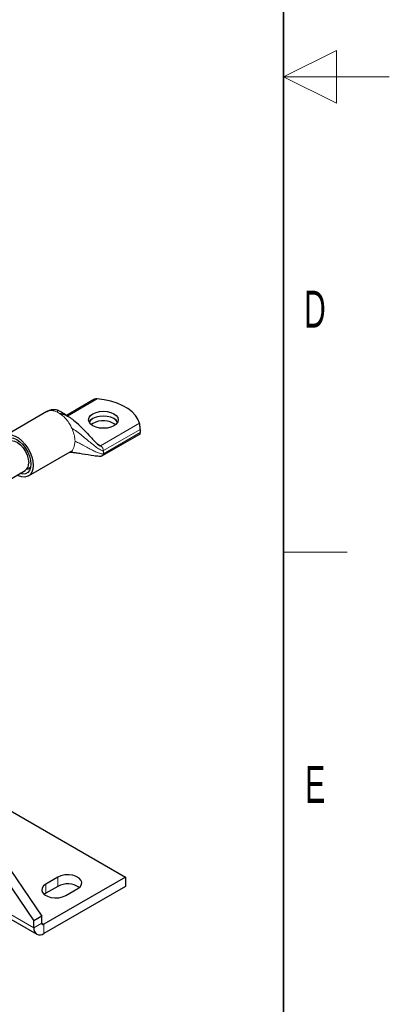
# Model space of a CAD drawing. Header units: millimetres. Extents: x 5 to 418, y 2 to 292.
# Tile 21 of 24: x 383 to 418, y 59 to 153. Entities that reach past the tile are written whole.
import ezdxf

# ---------------------------------------------------------------- set-up
doc = ezdxf.new("R2010")
doc.units = ezdxf.units.MM
doc.layers.add('SLD-0', color=7, linetype='Continuous')
doc.styles.add('SLDTEXTSTYLE0', font='TXT', dxfattribs={"width": 0.605})

msp = doc.modelspace()

# ---------------------------------------------------------------- linework, layer by layer
at = {"color": 7, "linetype": 'Continuous', "lineweight": 25}
for p, q in [((390.0342, 116.6838), (387.4404, 115.1865)), ((385.5999, 115.5476), (381.6401, 113.2617)), ((388.6093, 114.3019), (388.3724, 114.5072)), ((389.9525, 114.4311), (389.788, 114.3169)), ((394.415, 113.8615), (394.415, 113.5567)), ((390.8651, 111.3811), (394.405, 113.4246)), ((383.8399, 109.4511), (387.7997, 111.737)), ((381.0509, 108.5338), (383.5399, 109.9707)), ((377.1827, 79.4064), (385.1159, 67.7652)), ((378.2318, 80.0121), (393.0355, 71.4661)), ((376.4284, 78.971), (384.3616, 67.3298)), ((374.8257, 71.7305), (384.6378, 66.0661)), ((393.0355, 71.4661), (385.3044, 67.0031)), ((386.6243, 71.4661), (385.493, 70.813)), ((393.0355, 71.4661), (393.0355, 70.5951)), ((393.0355, 70.5951), (385.3044, 66.1321)), ((385.493, 69.942), (385.3364, 69.8332)), ((386.6243, 70.5951), (385.493, 69.942)), ((387.3786, 69.7244), (388.51, 70.3776)), ((385.1159, 67.7652), (384.3616, 67.3298)), ((384.3616, 66.6765), (384.3616, 67.3298)), ((385.1159, 67.112), (385.1159, 67.7652))]:
    msp.add_line(p, q, dxfattribs=at)
at = {"color": 7, "linetype": 'Continuous', "lineweight": 18}
for p, q in [((387.5408, 115.1182), (390.3669, 116.7497)), ((388.01, 113.8543), (387.9583, 113.9717)), ((394.3644, 114.4419), (390.6784, 112.3141)), ((390.9424, 111.8568), (394.415, 113.8615)), ((394.415, 113.5567), (390.9424, 111.552)), ((390.3763, 112.4885), (390.6784, 112.3141)), ((390.9274, 111.967), (390.9424, 111.8568)), ((390.9424, 111.8568), (390.9424, 111.552)), ((375.2163, 71.956), (384.3616, 66.6765)), ((386.6243, 71.4661), (386.6243, 70.5951)), ((385.493, 70.813), (385.493, 69.942)), ((384.3616, 66.6765), (385.1159, 67.112)), ((385.1159, 67.1119), (385.3044, 67.0031)), ((385.3044, 67.0031), (385.3044, 66.1321))]:
    msp.add_line(p, q, dxfattribs=at)
at = {"color": 7, "linetype": 'Continuous', "lineweight": 25, "flags": 128}
for points in [[(394.3644, 114.4419), (394.2142, 114.8195), (393.9743, 115.1814), (393.6493, 115.5203), (393.2456, 115.8298), (392.771, 116.1038), (392.2349, 116.3368), (391.6478, 116.5245), (391.021, 116.663), (390.3669, 116.7497)], [(389.9525, 115.3457), (390.2424, 115.4741), (390.5801, 115.5549), (390.9424, 115.5824), (391.3048, 115.5549), (391.6424, 115.4741), (391.9324, 115.3457), (392.1548, 115.1783), (392.2947, 114.9834), (392.3424, 114.7742), (392.2947, 114.565), (392.1548, 114.3701), (391.9324, 114.2027), (391.6424, 114.0743), (391.3048, 113.9935), (390.9424, 113.966), (390.5801, 113.9935), (390.2424, 114.0743), (389.9525, 114.2027), (389.73, 114.3701), (389.5901, 114.565), (389.5424, 114.7742), (389.5901, 114.9834), (389.73, 115.1783), (389.9525, 115.3457)], [(389.9525, 114.8895), (389.73, 114.7221), (389.5993, 114.5461)], [(389.9525, 114.8873), (389.73, 114.7199), (389.5999, 114.545)], [(392.2855, 114.5461), (392.1548, 114.7221), (391.9324, 114.8895), (391.6424, 115.0179), (391.3048, 115.0987), (390.9424, 115.1262), (390.5801, 115.0987), (390.2424, 115.0179), (389.9525, 114.8895)], [(392.2849, 114.545), (392.1548, 114.7199), (391.9324, 114.8873), (391.6424, 115.0158), (391.3048, 115.0965), (390.9424, 115.124), (390.5801, 115.0965), (390.2424, 115.0158), (389.9525, 114.8873)], [(381.2285, 112.6538), (381.3188, 112.9074), (381.4814, 113.1388), (381.6991, 113.2923), (381.9622, 113.3611), (382.2593, 113.3424), (382.5774, 113.2368), (382.9026, 113.0491), (383.2207, 112.7873), (383.5178, 112.4631), (383.7809, 112.0904), (383.9985, 111.6857), (384.1611, 111.2666), (384.2616, 110.8514), (384.2956, 110.4583), (384.2616, 110.1045), (384.1611, 109.8053), (383.9985, 109.5739), (383.7809, 109.4205), (383.5178, 109.3516), (383.2207, 109.3704), (382.9026, 109.476), (382.7849, 109.5348)], [(381.4444, 112.5151), (381.5295, 112.7283), (381.6896, 112.9301), (381.9023, 113.0529), (382.1571, 113.0907), (382.441, 113.0415), (382.74, 112.9078), (383.0389, 112.6963), (383.3229, 112.4176), (383.5776, 112.0858), (383.7904, 111.7173), (383.9504, 111.3307), (384.0498, 110.9455), (384.0835, 110.5808), (384.0498, 110.255), (383.9504, 109.9845), (383.7904, 109.7827), (383.5776, 109.6598), (383.3229, 109.6221), (383.0389, 109.6713), (383.0275, 109.6749)], [(381.94, 112.7421), (382.0188, 112.7793), (382.2583, 112.8166), (382.528, 112.7621), (382.811, 112.6193), (383.0896, 112.3971), (383.3462, 112.1095), (383.5647, 111.7746), (383.7314, 111.4134), (383.8358, 111.0487), (383.8713, 110.7032)], [(388.51, 70.3776), (388.7374, 70.5529), (388.87, 70.7582), (388.8971, 70.9767), (388.8164, 71.1908), (388.6345, 71.3831), (388.3662, 71.538), (388.0331, 71.643), (387.6623, 71.6896), (387.2837, 71.674), (386.9282, 71.5974), (386.6243, 71.4661)], [(385.493, 70.813), (385.2655, 70.6376), (385.1329, 70.4323), (385.1059, 70.2138), (385.1865, 69.9997), (385.3684, 69.8074), (385.6368, 69.6525), (385.9698, 69.5475), (386.3407, 69.5009), (386.7192, 69.5166), (387.0748, 69.5931), (387.3786, 69.7244)]]:
    msp.add_lwpolyline(points, dxfattribs=at)
at = {"color": 7, "linetype": 'Continuous', "lineweight": 18}
msp.add_arc((385.665, 113.6426), 2.0729, 56.883634, 63.121743, dxfattribs=at)
at = {"color": 7, "linetype": 'Continuous', "lineweight": 25}
for centre, radius, start, end in [((390.9309, 112.6151), 2.0629, 55.586646, 118.315128), ((383.1068, 110.6079), 0.7705, 304.203431, 7.108749), ((383.6316, 110.6602), 0.5509, 277.363003, 321.34035), ((387.5572, 68.8844), 1.9486, 55.297885, 118.60389), ((384.9364, 66.5833), 0.5823, 170.785963, 309.203285), ((385.2308, 67.0933), 0.1165, 170.785963, 309.203285)]:
    msp.add_arc(centre, radius, start, end, dxfattribs=at)
for points, knots in [([(390.3669, 116.7497), (390.336, 116.7511), (390.2734, 116.7541), (390.1813, 116.7414), (390.108, 116.7193), (390.0597, 116.6984), (390.0407, 116.687), (390.0345, 116.6833)], [0, 0, 0, 0, 0.2612781, 0.5297931, 0.7962665, 0.9337248, 1, 1, 1, 1]), ([(386.5728, 115.6868), (386.5054, 115.7001), (386.35, 115.7308), (386.1303, 115.7236), (385.9391, 115.6881), (385.8144, 115.6483), (385.7046, 115.6036), (385.6492, 115.5743), (385.6219, 115.5599)], [0, 0, 0, 0, 0.2339284, 0.5394361, 0.6744032, 0.7919794, 0.8976959, 1, 1, 1, 1]), ([(387.5408, 115.1182), (387.4819, 115.1587), (387.2515, 115.317), (386.9608, 115.4913), (386.7081, 115.6253), (386.6182, 115.6698), (386.5851, 115.6822), (386.5729, 115.6868)], [0, 0, 0, 0, 0.1849959, 0.7236858, 0.9041741, 0.9644892, 1, 1, 1, 1]), ([(386.7975, 115.3788), (386.941, 115.3538), (387.2551, 115.299), (387.6917, 115.049), (388.1683, 114.7045), (388.6635, 114.2602), (389.1827, 113.7381), (389.6717, 113.2099), (390.1009, 112.7458), (390.4, 112.4439), (390.5753, 112.3221), (390.6458, 112.303), (390.6685, 112.3107), (390.6784, 112.3141)], [0, 0, 0, 0, 0.0781273, 0.1710083, 0.278026, 0.4166976, 0.5603945, 0.7170593, 0.8519797, 0.9499554, 0.983819, 0.9928589, 1, 1, 1, 1]), ([(394.415, 113.8615), (394.415, 113.876), (394.4149, 113.9054), (394.4141, 113.9546), (394.4127, 114.006), (394.4105, 114.0639), (394.4072, 114.1283), (394.4019, 114.2017), (394.3945, 114.2768), (394.3852, 114.3438), (394.3751, 114.3995), (394.368, 114.4277), (394.3644, 114.4419)], [0, 0, 0, 0, 0.076159, 0.1549172, 0.2310066, 0.3089731, 0.4134687, 0.5209632, 0.6533321, 0.7895209, 0.8939733, 1, 1, 1, 1]), ([(394.4047, 113.4252), (394.4053, 113.4254), (394.4074, 113.4262), (394.41, 113.4353), (394.4124, 113.4536), (394.4139, 113.4798), (394.4149, 113.5124), (394.415, 113.5414), (394.415, 113.5567)], [0, 0, 0, 0, 0.0834545, 0.2799634, 0.4813321, 0.6441107, 0.811322, 1, 1, 1, 1]), ([(387.7568, 111.7119), (387.7562, 111.7115), (387.7494, 111.7077), (387.7661, 111.7096), (387.8003, 111.7078), (387.8571, 111.7055), (387.9487, 111.6991), (388.1491, 111.6796), (388.5032, 111.6328), (389.1544, 111.5296), (389.8417, 111.4092), (390.4387, 111.3351), (390.6923, 111.3361), (390.8022, 111.3526), (390.8452, 111.3721), (390.8649, 111.3809)], [0, 0, 0, 0, 0.0040596, 0.0459142, 0.0809735, 0.1118456, 0.140519, 0.1952662, 0.3076169, 0.445988, 0.7643493, 0.9055145, 0.9598004, 0.9816373, 1, 1, 1, 1])]:
    msp.add_open_spline(points, degree=3, knots=knots, dxfattribs=at)
at = {"color": 7, "linetype": 'Continuous', "lineweight": 18}
for points, knots in [([(386.6021, 115.4915), (386.4885, 115.5407), (386.2614, 115.639), (385.9469, 115.66), (385.7231, 115.6264), (385.6269, 115.5544), (385.6055, 115.5384)], [0, 0, 0, 0, 0.3044148, 0.6088296, 0.9132444, 1, 1, 1, 1]), ([(386.5729, 115.6712), (386.5777, 115.6763), (386.5889, 115.6881), (386.5973, 115.5628), (386.6021, 115.4915)], [0, 0, 0, 0, 0.4315925, 1, 1, 1, 1]), ([(390.9424, 111.8568), (390.9306, 111.8521), (390.9042, 111.8415), (390.8593, 111.8444), (390.774, 111.8637), (390.5794, 111.9583), (390.2787, 112.1667), (389.8857, 112.4739), (389.4353, 112.8455), (388.9444, 113.2498), (388.4571, 113.6455), (388.1123, 113.871), (387.9583, 113.9717)], [0, 0, 0, 0, 0.01051, 0.0235537, 0.0394777, 0.0884764, 0.211403, 0.3496326, 0.5029917, 0.689295, 0.8612626, 1, 1, 1, 1]), ([(387.7947, 111.7477), (387.8079, 111.7509), (387.9798, 111.7921), (388.1828, 112.1212), (388.2312, 112.5366), (388.2554, 112.7443)], [0, 0, 0, 0, 0.0397502, 0.5198751, 1, 1, 1, 1]), ([(390.9424, 111.552), (390.9236, 111.545), (390.8803, 111.529), (390.7809, 111.5357), (390.5784, 111.5821), (390.2731, 111.7077), (389.8842, 111.8944), (389.4521, 112.1212), (389.0076, 112.3618), (388.5867, 112.5924), (388.358, 112.6973), (388.2554, 112.7443)], [0, 0, 0, 0, 0.0195616, 0.0450001, 0.0972128, 0.223031, 0.3612945, 0.5128851, 0.6955918, 0.8635707, 1, 1, 1, 1]), ([(390.9424, 111.552), (390.9379, 111.5156), (390.9289, 111.4428), (390.8936, 111.3866), (390.8649, 111.381), (390.8648, 111.381)], [0, 0, 0, 0, 0.4991924, 0.9983849, 1, 1, 1, 1])]:
    msp.add_open_spline(points, degree=3, knots=knots, dxfattribs=at)
for points in [[(387.9583, 113.9717), (387.8854, 114.1154), (387.7396, 114.403), (387.4545, 114.7919), (387.1377, 115.1326), (386.9109, 115.2967), (386.7975, 115.3788)], [(388.2554, 112.7443), (388.2446, 112.9221), (388.2228, 113.2777), (388.081, 113.6621), (388.01, 113.8543)], [(390.6784, 112.3141), (390.7055, 112.2956), (390.7598, 112.2587), (390.833, 112.1723), (390.8935, 112.0723), (390.9161, 112.0021), (390.9274, 111.967)]]:
    msp.add_open_spline(points, degree=3, dxfattribs=at)
at = {"layer": 'SLD-0', "lineweight": 35}
msp.add_line((408, 12), (408, 282.5), dxfattribs=at)
at = {"layer": 'SLD-0', "lineweight": 18}
for p, q in [((413, 149.75), (408, 147.25)), ((413, 144.75), (413, 149.75)), ((418, 147.25), (408, 147.25)), ((408, 147.25), (413, 144.75)), ((408, 102.25), (414, 102.25))]:
    msp.add_line(p, q, dxfattribs=at)

# ---------------------------------------------------------------- texts
at = {"layer": 'SLD-0', "char_height": 3.5, "attachment_point": 2, "style": 'SLDTEXTSTYLE0'}
for s, insert in [('D', (410.9597, 127.0011)), ('E', (410.9816, 82.0011))]:
    msp.add_mtext(s, dxfattribs=dict(at, insert=insert))

doc.saveas('drawing.dxf')
